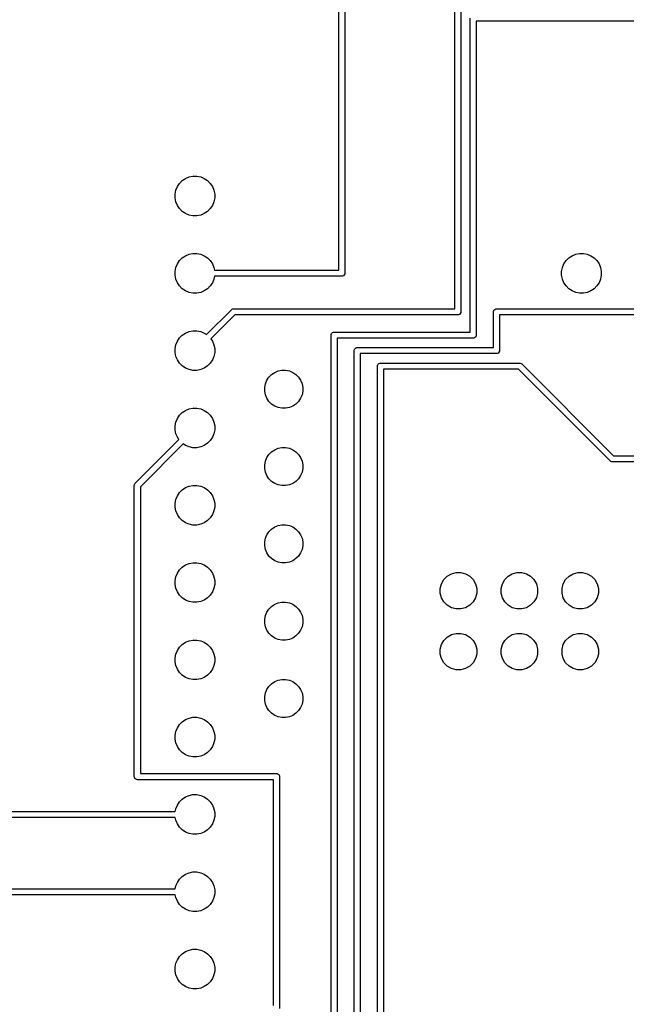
# Model space of a CAD drawing. Extents: x 44 to 138, y -169 to -31.
# Tile 8 of 10: x 91 to 111, y -92 to -59. Entities that reach past the tile are written whole.
import ezdxf

# ---------------------------------------------------------------- set-up
doc = ezdxf.new("R2010")
doc.units = 0
doc.layers.add('BLACK', color=7, linetype='CONTINUOUS')

msp = doc.modelspace()

# ---------------------------------------------------------------- linework, layer by layer
at = {"layer": 'BLACK', "linetype": 'CONTINUOUS'}
for p, q in [((101.358, -67.436), (101.358, -54.953)), ((101.558, -54.994421), (101.558, -67.536)), ((105.168, -68.706), (105.168, -55.344)), ((105.368, -55.444), (105.368, -68.806)), ((105.676, -69.468), (105.676, -59.154)), ((113.862578, -59.254), (105.876, -59.254)), ((105.876, -59.254), (105.876, -69.568)), ((96.323707, -64.419223), (96.442154, -64.370161)), ((96.442154, -64.370161), (96.567897, -64.345149)), ((96.567897, -64.345149), (96.696103, -64.345149)), ((96.696103, -64.345149), (96.821846, -64.370161)), ((96.821846, -64.370161), (96.940293, -64.419223)), ((96.006161, -64.806154), (96.055223, -64.687707)), ((96.055223, -64.687707), (96.126451, -64.581107)), ((96.126451, -64.581107), (96.217107, -64.490451)), ((96.217107, -64.490451), (96.323707, -64.419223)), ((96.940293, -64.419223), (97.046893, -64.490451)), ((97.046893, -64.490451), (97.137549, -64.581107)), ((97.137549, -64.581107), (97.208777, -64.687707)), ((97.208777, -64.687707), (97.257839, -64.806154)), ((95.981149, -64.931897), (96.006161, -64.806154)), ((95.981149, -65.060103), (95.981149, -64.931897)), ((97.257839, -64.806154), (97.282851, -64.931897)), ((97.282851, -64.931897), (97.282851, -65.060103)), ((96.006161, -65.185846), (95.981149, -65.060103)), ((96.055223, -65.304293), (96.006161, -65.185846)), ((96.126451, -65.410893), (96.055223, -65.304293)), ((97.208777, -65.304293), (97.137549, -65.410893)), ((97.257839, -65.185846), (97.208777, -65.304293)), ((97.282851, -65.060103), (97.257839, -65.185846)), ((96.217107, -65.501549), (96.126451, -65.410893)), ((96.323707, -65.572777), (96.217107, -65.501549)), ((96.442154, -65.621839), (96.323707, -65.572777)), ((96.567897, -65.646851), (96.442154, -65.621839)), ((96.696103, -65.646851), (96.567897, -65.646851)), ((96.821846, -65.621839), (96.696103, -65.646851)), ((96.940293, -65.572777), (96.821846, -65.621839)), ((97.046893, -65.501549), (96.940293, -65.572777)), ((97.137549, -65.410893), (97.046893, -65.501549)), ((96.217107, -67.030451), (96.323707, -66.959223)), ((96.323707, -66.959223), (96.442154, -66.910161)), ((96.442154, -66.910161), (96.567897, -66.885149)), ((96.567897, -66.885149), (96.696103, -66.885149)), ((96.696103, -66.885149), (96.821846, -66.910161)), ((96.821846, -66.910161), (96.940293, -66.959223)), ((96.940293, -66.959223), (97.046893, -67.030451)), ((108.917107, -67.030451), (109.023707, -66.959223)), ((109.023707, -66.959223), (109.142154, -66.910161)), ((109.142154, -66.910161), (109.267897, -66.885149)), ((109.267897, -66.885149), (109.396103, -66.885149)), ((109.396103, -66.885149), (109.521846, -66.910161)), ((109.521846, -66.910161), (109.640293, -66.959223)), ((109.640293, -66.959223), (109.746893, -67.030451)), ((96.006161, -67.346154), (96.055223, -67.227707)), ((96.055223, -67.227707), (96.126451, -67.121107)), ((96.126451, -67.121107), (96.217107, -67.030451)), ((97.046893, -67.030451), (97.137549, -67.121107)), ((97.137549, -67.121107), (97.208777, -67.227707)), ((97.208777, -67.227707), (97.257839, -67.346154)), ((108.706161, -67.346154), (108.755223, -67.227707)), ((108.755223, -67.227707), (108.826451, -67.121107)), ((108.826451, -67.121107), (108.917107, -67.030451)), ((109.746893, -67.030451), (109.837549, -67.121107)), ((109.837549, -67.121107), (109.908777, -67.227707)), ((109.908777, -67.227707), (109.957839, -67.346154)), ((95.981149, -67.471897), (96.006161, -67.346154)), ((95.981149, -67.600103), (95.981149, -67.471897)), ((96.006161, -67.725846), (95.981149, -67.600103)), ((97.257839, -67.346154), (97.275711, -67.436)), ((97.275711, -67.436), (101.358, -67.436)), ((101.541147, -67.591557), (101.513557, -67.619147)), ((101.556079, -67.555509), (101.541147, -67.591557)), ((101.558, -67.536), (101.556079, -67.555509)), ((108.681149, -67.471897), (108.706161, -67.346154)), ((108.681149, -67.600103), (108.681149, -67.471897)), ((108.706161, -67.725846), (108.681149, -67.600103)), ((109.957839, -67.346154), (109.982851, -67.471897)), ((109.982851, -67.600103), (109.957839, -67.725846)), ((109.982851, -67.471897), (109.982851, -67.600103)), ((96.055223, -67.844293), (96.006161, -67.725846)), ((96.126451, -67.950893), (96.055223, -67.844293)), ((97.208777, -67.844293), (97.137549, -67.950893)), ((97.257839, -67.725846), (97.208777, -67.844293)), ((97.275711, -67.636), (97.257839, -67.725846)), ((101.458, -67.636), (97.275711, -67.636)), ((101.477509, -67.634079), (101.458, -67.636)), ((101.513557, -67.619147), (101.477509, -67.634079)), ((108.755223, -67.844293), (108.706161, -67.725846)), ((108.826451, -67.950893), (108.755223, -67.844293)), ((109.908777, -67.844293), (109.837549, -67.950893)), ((109.957839, -67.725846), (109.908777, -67.844293)), ((96.217107, -68.041549), (96.126451, -67.950893)), ((96.323707, -68.112777), (96.217107, -68.041549)), ((96.442154, -68.161839), (96.323707, -68.112777)), ((96.567897, -68.186851), (96.442154, -68.161839)), ((96.696103, -68.186851), (96.567897, -68.186851)), ((96.821846, -68.161839), (96.696103, -68.186851)), ((96.940293, -68.112777), (96.821846, -68.161839)), ((97.046893, -68.041549), (96.940293, -68.112777)), ((97.137549, -67.950893), (97.046893, -68.041549)), ((108.917107, -68.041549), (108.826451, -67.950893)), ((109.023707, -68.112777), (108.917107, -68.041549)), ((109.142154, -68.161839), (109.023707, -68.112777)), ((109.267897, -68.186851), (109.142154, -68.161839)), ((109.396103, -68.186851), (109.267897, -68.186851)), ((109.521846, -68.161839), (109.396103, -68.186851)), ((109.640293, -68.112777), (109.521846, -68.161839)), ((109.746893, -68.041549), (109.640293, -68.112777)), ((109.837549, -67.950893), (109.746893, -68.041549)), ((97.016461, -69.550116), (97.831289, -68.735289)), ((97.831289, -68.735289), (97.846442, -68.722853)), ((97.846442, -68.722853), (97.857, -68.718479)), ((97.857, -68.718479), (97.882491, -68.707921)), ((97.882491, -68.707921), (97.902, -68.706)), ((97.902, -68.706), (105.168, -68.706)), ((105.287509, -68.904079), (105.268, -68.906)), ((105.323557, -68.889147), (105.287509, -68.904079)), ((105.351147, -68.861557), (105.323557, -68.889147)), ((105.366079, -68.825509), (105.351147, -68.861557)), ((105.368, -68.806), (105.366079, -68.825509)), ((106.438, -68.806), (106.439921, -68.786491)), ((106.438, -69.976), (106.438, -68.806)), ((106.439921, -68.786491), (106.454853, -68.750443)), ((106.454853, -68.750443), (106.482443, -68.722853)), ((106.482443, -68.722853), (106.518491, -68.707921)), ((106.518491, -68.707921), (106.538, -68.706)), ((106.538, -68.706), (122.9889, -68.706)), ((97.943422, -68.906), (97.157883, -69.691538)), ((105.268, -68.906), (97.943422, -68.906)), ((122.947478, -68.906), (106.638, -68.906)), ((106.638, -68.906), (106.638, -70.076)), ((96.217107, -69.570451), (96.323707, -69.499223)), ((96.323707, -69.499223), (96.442154, -69.450161)), ((96.442154, -69.450161), (96.567897, -69.425149)), ((96.567897, -69.425149), (96.696103, -69.425149)), ((96.696103, -69.425149), (96.821846, -69.450161)), ((96.821846, -69.450161), (96.940293, -69.499223)), ((96.940293, -69.499223), (97.016461, -69.550116)), ((101.104, -69.568), (101.105921, -69.548491)), ((101.105921, -69.548491), (101.120853, -69.512443)), ((101.120853, -69.512443), (101.148443, -69.484853)), ((101.148443, -69.484853), (101.184491, -69.469921)), ((101.184491, -69.469921), (101.204, -69.468)), ((101.204, -69.468), (105.676, -69.468)), ((96.006161, -69.886154), (96.055223, -69.767707)), ((96.055223, -69.767707), (96.126451, -69.661107)), ((96.126451, -69.661107), (96.217107, -69.570451)), ((97.157883, -69.691538), (97.208777, -69.767707)), ((97.208777, -69.767707), (97.257839, -69.886154)), ((101.104, -98.482578), (101.104, -69.568)), ((105.776, -69.668), (101.304, -69.668)), ((101.304, -69.668), (101.304, -98.524)), ((105.795509, -69.666079), (105.776, -69.668)), ((105.831557, -69.651147), (105.795509, -69.666079)), ((105.859147, -69.623557), (105.831557, -69.651147)), ((105.874079, -69.587509), (105.859147, -69.623557)), ((105.876, -69.568), (105.874079, -69.587509)), ((95.981149, -70.011897), (96.006161, -69.886154)), ((95.981149, -70.140103), (95.981149, -70.011897)), ((96.006161, -70.265846), (95.981149, -70.140103)), ((97.257839, -69.886154), (97.282851, -70.011897)), ((97.282851, -70.140103), (97.257839, -70.265846)), ((97.282851, -70.011897), (97.282851, -70.140103)), ((101.866, -70.076), (101.867921, -70.056491)), ((101.866, -100.260578), (101.866, -70.076)), ((101.867921, -70.056491), (101.882853, -70.020443)), ((101.882853, -70.020443), (101.910443, -69.992853)), ((101.910443, -69.992853), (101.946491, -69.977921)), ((101.946491, -69.977921), (101.966, -69.976)), ((101.966, -69.976), (106.438, -69.976)), ((106.538, -70.176), (102.066, -70.176)), ((102.066, -70.176), (102.066, -100.302)), ((106.557509, -70.174079), (106.538, -70.176)), ((106.593557, -70.159147), (106.557509, -70.174079)), ((106.621147, -70.131557), (106.593557, -70.159147)), ((106.636079, -70.095509), (106.621147, -70.131557)), ((106.638, -70.076), (106.636079, -70.095509)), ((96.055223, -70.384293), (96.006161, -70.265846)), ((96.126451, -70.490893), (96.055223, -70.384293)), ((96.217107, -70.581549), (96.126451, -70.490893)), ((97.137549, -70.490893), (97.046893, -70.581549)), ((97.208777, -70.384293), (97.137549, -70.490893)), ((97.257839, -70.265846), (97.208777, -70.384293)), ((102.644853, -70.528443), (102.672443, -70.500853)), ((102.672443, -70.500853), (102.708491, -70.485921)), ((102.708491, -70.485921), (102.728, -70.484)), ((102.728, -70.484), (107.3, -70.484)), ((107.3, -70.484), (107.319509, -70.485921)), ((107.319509, -70.485921), (107.355557, -70.500853)), ((107.355557, -70.500853), (107.370711, -70.513289)), ((107.370711, -70.513289), (110.389422, -73.532)), ((96.323707, -70.652777), (96.217107, -70.581549)), ((96.442154, -70.701839), (96.323707, -70.652777)), ((96.567897, -70.726851), (96.442154, -70.701839)), ((96.696103, -70.726851), (96.567897, -70.726851)), ((96.821846, -70.701839), (96.696103, -70.726851)), ((96.940293, -70.652777), (96.821846, -70.701839)), ((97.046893, -70.581549), (96.940293, -70.652777)), ((99.152967, -70.859776), (99.255491, -70.791272)), ((99.255491, -70.791272), (99.369411, -70.744085)), ((99.369411, -70.744085), (99.490347, -70.720029)), ((99.490347, -70.720029), (99.613653, -70.720029)), ((99.613653, -70.720029), (99.734589, -70.744085)), ((99.734589, -70.744085), (99.848509, -70.791272)), ((99.848509, -70.791272), (99.951033, -70.859776)), ((102.628, -70.584), (102.629921, -70.564491)), ((102.628, -102.038578), (102.628, -70.584)), ((102.629921, -70.564491), (102.644853, -70.528443)), ((107.258578, -70.684), (102.828, -70.684)), ((102.828, -70.684), (102.828, -102.08)), ((110.277289, -73.702711), (107.258578, -70.684)), ((98.926029, -71.284347), (98.950085, -71.163411)), ((98.950085, -71.163411), (98.997272, -71.049491)), ((98.997272, -71.049491), (99.065776, -70.946967)), ((99.065776, -70.946967), (99.152967, -70.859776)), ((99.951033, -70.859776), (100.038224, -70.946967)), ((100.038224, -70.946967), (100.106728, -71.049491)), ((100.106728, -71.049491), (100.153915, -71.163411)), ((100.153915, -71.163411), (100.177971, -71.284347)), ((98.926029, -71.407653), (98.926029, -71.284347)), ((98.950085, -71.528589), (98.926029, -71.407653)), ((100.177971, -71.407653), (100.153915, -71.528589)), ((100.177971, -71.284347), (100.177971, -71.407653)), ((98.997272, -71.642509), (98.950085, -71.528589)), ((99.065776, -71.745033), (98.997272, -71.642509)), ((99.152967, -71.832224), (99.065776, -71.745033)), ((100.038224, -71.745033), (99.951033, -71.832224)), ((100.106728, -71.642509), (100.038224, -71.745033)), ((100.153915, -71.528589), (100.106728, -71.642509)), ((96.126451, -72.201107), (96.217107, -72.110451)), ((96.217107, -72.110451), (96.323707, -72.039223)), ((96.323707, -72.039223), (96.442154, -71.990161)), ((96.442154, -71.990161), (96.567897, -71.965149)), ((96.567897, -71.965149), (96.696103, -71.965149)), ((96.696103, -71.965149), (96.821846, -71.990161)), ((96.821846, -71.990161), (96.940293, -72.039223)), ((96.940293, -72.039223), (97.046893, -72.110451)), ((97.046893, -72.110451), (97.137549, -72.201107)), ((99.255491, -71.900728), (99.152967, -71.832224)), ((99.369411, -71.947915), (99.255491, -71.900728)), ((99.490347, -71.971971), (99.369411, -71.947915)), ((99.613653, -71.971971), (99.490347, -71.971971)), ((99.734589, -71.947915), (99.613653, -71.971971)), ((99.848509, -71.900728), (99.734589, -71.947915)), ((99.951033, -71.832224), (99.848509, -71.900728)), ((95.981149, -72.551897), (96.006161, -72.426154)), ((96.006161, -72.426154), (96.055223, -72.307707)), ((96.055223, -72.307707), (96.126451, -72.201107)), ((97.137549, -72.201107), (97.208777, -72.307707)), ((97.208777, -72.307707), (97.257839, -72.426154)), ((97.257839, -72.426154), (97.282851, -72.551897)), ((95.981149, -72.680103), (95.981149, -72.551897)), ((96.006161, -72.805846), (95.981149, -72.680103)), ((97.282851, -72.680103), (97.257839, -72.805846)), ((97.282851, -72.551897), (97.282851, -72.680103)), ((94.671289, -74.435289), (96.106117, -73.000461)), ((96.055223, -72.924293), (96.006161, -72.805846)), ((96.106117, -73.000461), (96.055223, -72.924293)), ((97.137549, -73.030893), (97.046893, -73.121549)), ((97.208777, -72.924293), (97.137549, -73.030893)), ((97.257839, -72.805846), (97.208777, -72.924293)), ((96.247538, -73.141882), (94.842, -74.547421)), ((96.323707, -73.192777), (96.247538, -73.141882)), ((96.442154, -73.241839), (96.323707, -73.192777)), ((96.567897, -73.266851), (96.442154, -73.241839)), ((96.696103, -73.266851), (96.567897, -73.266851)), ((96.821846, -73.241839), (96.696103, -73.266851)), ((96.940293, -73.192777), (96.821846, -73.241839)), ((97.046893, -73.121549), (96.940293, -73.192777)), ((99.065776, -73.486967), (99.152967, -73.399776)), ((99.152967, -73.399776), (99.255491, -73.331272)), ((99.255491, -73.331272), (99.369411, -73.284085)), ((99.369411, -73.284085), (99.490347, -73.260029)), ((99.490347, -73.260029), (99.613653, -73.260029)), ((99.613653, -73.260029), (99.734589, -73.284085)), ((99.734589, -73.284085), (99.848509, -73.331272)), ((99.848509, -73.331272), (99.951033, -73.399776)), ((99.951033, -73.399776), (100.038224, -73.486967)), ((98.926029, -73.824347), (98.950085, -73.703411)), ((98.950085, -73.703411), (98.997272, -73.589491)), ((98.997272, -73.589491), (99.065776, -73.486967)), ((100.038224, -73.486967), (100.106728, -73.589491)), ((100.106728, -73.589491), (100.153915, -73.703411)), ((100.153915, -73.703411), (100.177971, -73.824347)), ((110.292443, -73.715147), (110.277289, -73.702711)), ((110.328491, -73.730079), (110.292443, -73.715147)), ((110.348, -73.732), (110.328491, -73.730079)), ((112.206574, -73.732), (110.348, -73.732)), ((110.389422, -73.532), (112.165152, -73.532)), ((98.926029, -73.947653), (98.926029, -73.824347)), ((98.950085, -74.068589), (98.926029, -73.947653)), ((98.997272, -74.182509), (98.950085, -74.068589)), ((100.153915, -74.068589), (100.106728, -74.182509)), ((100.177971, -73.947653), (100.153915, -74.068589)), ((100.177971, -73.824347), (100.177971, -73.947653)), ((99.065776, -74.285033), (98.997272, -74.182509)), ((99.152967, -74.372224), (99.065776, -74.285033)), ((99.255491, -74.440728), (99.152967, -74.372224)), ((99.951033, -74.372224), (99.848509, -74.440728)), ((100.038224, -74.285033), (99.951033, -74.372224)), ((100.106728, -74.182509), (100.038224, -74.285033)), ((94.642, -74.506), (94.643921, -74.486491)), ((94.642, -84.074), (94.642, -74.506)), ((94.643921, -74.486491), (94.658853, -74.450443)), ((94.658853, -74.450443), (94.671289, -74.435289)), ((94.842, -74.547421), (94.842, -83.974)), ((96.126451, -74.741107), (96.217107, -74.650451)), ((96.217107, -74.650451), (96.323707, -74.579223)), ((96.323707, -74.579223), (96.442154, -74.530161)), ((96.442154, -74.530161), (96.567897, -74.505149)), ((96.567897, -74.505149), (96.696103, -74.505149)), ((96.696103, -74.505149), (96.821846, -74.530161)), ((96.821846, -74.530161), (96.940293, -74.579223)), ((96.940293, -74.579223), (97.046893, -74.650451)), ((97.046893, -74.650451), (97.137549, -74.741107)), ((99.369411, -74.487915), (99.255491, -74.440728)), ((99.490347, -74.511971), (99.369411, -74.487915)), ((99.613653, -74.511971), (99.490347, -74.511971)), ((99.734589, -74.487915), (99.613653, -74.511971)), ((99.848509, -74.440728), (99.734589, -74.487915)), ((95.981149, -75.091897), (96.006161, -74.966154)), ((96.006161, -74.966154), (96.055223, -74.847707)), ((96.055223, -74.847707), (96.126451, -74.741107)), ((97.137549, -74.741107), (97.208777, -74.847707)), ((97.208777, -74.847707), (97.257839, -74.966154)), ((97.257839, -74.966154), (97.282851, -75.091897)), ((95.981149, -75.220103), (95.981149, -75.091897)), ((96.006161, -75.345846), (95.981149, -75.220103)), ((96.055223, -75.464293), (96.006161, -75.345846)), ((97.257839, -75.345846), (97.208777, -75.464293)), ((97.282851, -75.220103), (97.257839, -75.345846)), ((97.282851, -75.091897), (97.282851, -75.220103)), ((96.126451, -75.570893), (96.055223, -75.464293)), ((96.217107, -75.661549), (96.126451, -75.570893)), ((96.323707, -75.732777), (96.217107, -75.661549)), ((97.046893, -75.661549), (96.940293, -75.732777)), ((97.137549, -75.570893), (97.046893, -75.661549)), ((97.208777, -75.464293), (97.137549, -75.570893)), ((96.442154, -75.781839), (96.323707, -75.732777)), ((96.567897, -75.806851), (96.442154, -75.781839)), ((96.696103, -75.806851), (96.567897, -75.806851)), ((96.821846, -75.781839), (96.696103, -75.806851)), ((96.940293, -75.732777), (96.821846, -75.781839)), ((99.065776, -76.026967), (99.152967, -75.939776)), ((99.152967, -75.939776), (99.255491, -75.871272)), ((99.255491, -75.871272), (99.369411, -75.824085)), ((99.369411, -75.824085), (99.490347, -75.800029)), ((99.490347, -75.800029), (99.613653, -75.800029)), ((99.613653, -75.800029), (99.734589, -75.824085)), ((99.734589, -75.824085), (99.848509, -75.871272)), ((99.848509, -75.871272), (99.951033, -75.939776)), ((99.951033, -75.939776), (100.038224, -76.026967)), ((98.926029, -76.364347), (98.950085, -76.243411)), ((98.950085, -76.243411), (98.997272, -76.129491)), ((98.997272, -76.129491), (99.065776, -76.026967)), ((100.038224, -76.026967), (100.106728, -76.129491)), ((100.106728, -76.129491), (100.153915, -76.243411)), ((100.153915, -76.243411), (100.177971, -76.364347)), ((98.926029, -76.487653), (98.926029, -76.364347)), ((98.950085, -76.608589), (98.926029, -76.487653)), ((98.997272, -76.722509), (98.950085, -76.608589)), ((100.153915, -76.608589), (100.106728, -76.722509)), ((100.177971, -76.487653), (100.153915, -76.608589)), ((100.177971, -76.364347), (100.177971, -76.487653)), ((99.065776, -76.825033), (98.997272, -76.722509)), ((99.152967, -76.912224), (99.065776, -76.825033)), ((99.255491, -76.980728), (99.152967, -76.912224)), ((99.369411, -77.027915), (99.255491, -76.980728)), ((99.848509, -76.980728), (99.734589, -77.027915)), ((99.951033, -76.912224), (99.848509, -76.980728)), ((100.038224, -76.825033), (99.951033, -76.912224)), ((100.106728, -76.722509), (100.038224, -76.825033)), ((96.055223, -77.387707), (96.126451, -77.281107)), ((96.126451, -77.281107), (96.217107, -77.190451)), ((96.217107, -77.190451), (96.323707, -77.119223)), ((96.323707, -77.119223), (96.442154, -77.070161)), ((96.442154, -77.070161), (96.567897, -77.045149)), ((96.567897, -77.045149), (96.696103, -77.045149)), ((96.696103, -77.045149), (96.821846, -77.070161)), ((96.821846, -77.070161), (96.940293, -77.119223)), ((96.940293, -77.119223), (97.046893, -77.190451)), ((97.046893, -77.190451), (97.137549, -77.281107)), ((97.137549, -77.281107), (97.208777, -77.387707)), ((99.490347, -77.051971), (99.369411, -77.027915)), ((99.613653, -77.051971), (99.490347, -77.051971)), ((99.734589, -77.027915), (99.613653, -77.051971)), ((95.981149, -77.631897), (96.006161, -77.506154)), ((95.981149, -77.760103), (95.981149, -77.631897)), ((96.006161, -77.506154), (96.055223, -77.387707)), ((97.208777, -77.387707), (97.257839, -77.506154)), ((97.257839, -77.506154), (97.282851, -77.631897)), ((97.282851, -77.631897), (97.282851, -77.760103)), ((104.733977, -77.734859), (104.812815, -77.598308)), ((104.812815, -77.598308), (104.924308, -77.486815)), ((104.924308, -77.486815), (105.060859, -77.407977)), ((105.060859, -77.407977), (105.213162, -77.367167)), ((105.213162, -77.367167), (105.370838, -77.367167)), ((105.370838, -77.367167), (105.523141, -77.407977)), ((105.523141, -77.407977), (105.659692, -77.486815)), ((105.659692, -77.486815), (105.771185, -77.598308)), ((105.771185, -77.598308), (105.850023, -77.734859)), ((106.733977, -77.734859), (106.812815, -77.598308)), ((106.812815, -77.598308), (106.924308, -77.486815)), ((106.924308, -77.486815), (107.060859, -77.407977)), ((107.060859, -77.407977), (107.213162, -77.367167)), ((107.213162, -77.367167), (107.370838, -77.367167)), ((107.370838, -77.367167), (107.523141, -77.407977)), ((107.523141, -77.407977), (107.659692, -77.486815)), ((107.659692, -77.486815), (107.771185, -77.598308)), ((107.771185, -77.598308), (107.850023, -77.734859)), ((108.733977, -77.734859), (108.812815, -77.598308)), ((108.812815, -77.598308), (108.924308, -77.486815)), ((108.924308, -77.486815), (109.060859, -77.407977)), ((109.060859, -77.407977), (109.213162, -77.367167)), ((109.213162, -77.367167), (109.370838, -77.367167)), ((109.370838, -77.367167), (109.523141, -77.407977)), ((109.523141, -77.407977), (109.659692, -77.486815)), ((109.659692, -77.486815), (109.771185, -77.598308)), ((109.771185, -77.598308), (109.850023, -77.734859)), ((96.006161, -77.885846), (95.981149, -77.760103)), ((96.055223, -78.004293), (96.006161, -77.885846)), ((97.257839, -77.885846), (97.208777, -78.004293)), ((97.282851, -77.760103), (97.257839, -77.885846)), ((104.693167, -77.887162), (104.733977, -77.734859)), ((104.693167, -78.044838), (104.693167, -77.887162)), ((105.850023, -77.734859), (105.890833, -77.887162)), ((105.890833, -77.887162), (105.890833, -78.044838)), ((106.693167, -77.887162), (106.733977, -77.734859)), ((106.693167, -78.044838), (106.693167, -77.887162)), ((107.850023, -77.734859), (107.890833, -77.887162)), ((107.890833, -77.887162), (107.890833, -78.044838)), ((108.693167, -77.887162), (108.733977, -77.734859)), ((108.693167, -78.044838), (108.693167, -77.887162)), ((109.850023, -77.734859), (109.890833, -77.887162)), ((109.890833, -77.887162), (109.890833, -78.044838)), ((96.126451, -78.110893), (96.055223, -78.004293)), ((96.217107, -78.201549), (96.126451, -78.110893)), ((96.323707, -78.272777), (96.217107, -78.201549)), ((96.442154, -78.321839), (96.323707, -78.272777)), ((96.940293, -78.272777), (96.821846, -78.321839)), ((97.046893, -78.201549), (96.940293, -78.272777)), ((97.137549, -78.110893), (97.046893, -78.201549)), ((97.208777, -78.004293), (97.137549, -78.110893)), ((104.733977, -78.197141), (104.693167, -78.044838)), ((104.812815, -78.333692), (104.733977, -78.197141)), ((105.850023, -78.197141), (105.771185, -78.333692)), ((105.890833, -78.044838), (105.850023, -78.197141)), ((106.733977, -78.197141), (106.693167, -78.044838)), ((106.812815, -78.333692), (106.733977, -78.197141)), ((107.850023, -78.197141), (107.771185, -78.333692)), ((107.890833, -78.044838), (107.850023, -78.197141)), ((108.733977, -78.197141), (108.693167, -78.044838)), ((108.812815, -78.333692), (108.733977, -78.197141)), ((109.850023, -78.197141), (109.771185, -78.333692)), ((109.890833, -78.044838), (109.850023, -78.197141)), ((96.567897, -78.346851), (96.442154, -78.321839)), ((96.696103, -78.346851), (96.567897, -78.346851)), ((96.821846, -78.321839), (96.696103, -78.346851)), ((98.997272, -78.669491), (99.065776, -78.566967)), ((99.065776, -78.566967), (99.152967, -78.479776)), ((99.152967, -78.479776), (99.255491, -78.411272)), ((99.255491, -78.411272), (99.369411, -78.364085)), ((99.369411, -78.364085), (99.490347, -78.340029)), ((99.490347, -78.340029), (99.613653, -78.340029)), ((99.613653, -78.340029), (99.734589, -78.364085)), ((99.734589, -78.364085), (99.848509, -78.411272)), ((99.848509, -78.411272), (99.951033, -78.479776)), ((99.951033, -78.479776), (100.038224, -78.566967)), ((100.038224, -78.566967), (100.106728, -78.669491)), ((104.924308, -78.445185), (104.812815, -78.333692)), ((105.060859, -78.524023), (104.924308, -78.445185)), ((105.213162, -78.564833), (105.060859, -78.524023)), ((105.370838, -78.564833), (105.213162, -78.564833)), ((105.523141, -78.524023), (105.370838, -78.564833)), ((105.659692, -78.445185), (105.523141, -78.524023)), ((105.771185, -78.333692), (105.659692, -78.445185)), ((106.924308, -78.445185), (106.812815, -78.333692)), ((107.060859, -78.524023), (106.924308, -78.445185)), ((107.213162, -78.564833), (107.060859, -78.524023)), ((107.370838, -78.564833), (107.213162, -78.564833)), ((107.523141, -78.524023), (107.370838, -78.564833)), ((107.659692, -78.445185), (107.523141, -78.524023)), ((107.771185, -78.333692), (107.659692, -78.445185)), ((108.924308, -78.445185), (108.812815, -78.333692)), ((109.060859, -78.524023), (108.924308, -78.445185)), ((109.213162, -78.564833), (109.060859, -78.524023)), ((109.370838, -78.564833), (109.213162, -78.564833)), ((109.523141, -78.524023), (109.370838, -78.564833)), ((109.659692, -78.445185), (109.523141, -78.524023)), ((109.771185, -78.333692), (109.659692, -78.445185)), ((98.926029, -78.904347), (98.950085, -78.783411)), ((98.926029, -79.027653), (98.926029, -78.904347)), ((98.950085, -78.783411), (98.997272, -78.669491)), ((100.106728, -78.669491), (100.153915, -78.783411)), ((100.153915, -78.783411), (100.177971, -78.904347)), ((100.177971, -78.904347), (100.177971, -79.027653)), ((98.950085, -79.148589), (98.926029, -79.027653)), ((98.997272, -79.262509), (98.950085, -79.148589)), ((100.153915, -79.148589), (100.106728, -79.262509)), ((100.177971, -79.027653), (100.153915, -79.148589)), ((99.065776, -79.365033), (98.997272, -79.262509)), ((99.152967, -79.452224), (99.065776, -79.365033)), ((99.255491, -79.520728), (99.152967, -79.452224)), ((99.369411, -79.567915), (99.255491, -79.520728)), ((99.490347, -79.591971), (99.369411, -79.567915)), ((99.734589, -79.567915), (99.613653, -79.591971)), ((99.848509, -79.520728), (99.734589, -79.567915)), ((99.951033, -79.452224), (99.848509, -79.520728)), ((100.038224, -79.365033), (99.951033, -79.452224)), ((100.106728, -79.262509), (100.038224, -79.365033)), ((104.812815, -79.598308), (104.924308, -79.486815)), ((104.924308, -79.486815), (105.060859, -79.407977)), ((105.060859, -79.407977), (105.213162, -79.367167)), ((105.213162, -79.367167), (105.370838, -79.367167)), ((105.370838, -79.367167), (105.523141, -79.407977)), ((105.523141, -79.407977), (105.659692, -79.486815)), ((105.659692, -79.486815), (105.771185, -79.598308)), ((106.812815, -79.598308), (106.924308, -79.486815)), ((106.924308, -79.486815), (107.060859, -79.407977)), ((107.060859, -79.407977), (107.213162, -79.367167)), ((107.213162, -79.367167), (107.370838, -79.367167)), ((107.370838, -79.367167), (107.523141, -79.407977)), ((107.523141, -79.407977), (107.659692, -79.486815)), ((107.659692, -79.486815), (107.771185, -79.598308)), ((108.812815, -79.598308), (108.924308, -79.486815)), ((108.924308, -79.486815), (109.060859, -79.407977)), ((109.060859, -79.407977), (109.213162, -79.367167)), ((109.213162, -79.367167), (109.370838, -79.367167)), ((109.370838, -79.367167), (109.523141, -79.407977)), ((109.523141, -79.407977), (109.659692, -79.486815)), ((109.659692, -79.486815), (109.771185, -79.598308)), ((96.055223, -79.927707), (96.126451, -79.821107)), ((96.126451, -79.821107), (96.217107, -79.730451)), ((96.217107, -79.730451), (96.323707, -79.659223)), ((96.323707, -79.659223), (96.442154, -79.610161)), ((96.442154, -79.610161), (96.567897, -79.585149)), ((96.567897, -79.585149), (96.696103, -79.585149)), ((96.696103, -79.585149), (96.821846, -79.610161)), ((96.821846, -79.610161), (96.940293, -79.659223)), ((96.940293, -79.659223), (97.046893, -79.730451)), ((97.046893, -79.730451), (97.137549, -79.821107)), ((97.137549, -79.821107), (97.208777, -79.927707)), ((99.613653, -79.591971), (99.490347, -79.591971)), ((104.693167, -79.887162), (104.733977, -79.734859)), ((104.693167, -80.044838), (104.693167, -79.887162)), ((104.733977, -79.734859), (104.812815, -79.598308)), ((105.771185, -79.598308), (105.850023, -79.734859)), ((105.850023, -79.734859), (105.890833, -79.887162)), ((105.890833, -79.887162), (105.890833, -80.044838)), ((106.693167, -79.887162), (106.733977, -79.734859)), ((106.693167, -80.044838), (106.693167, -79.887162)), ((106.733977, -79.734859), (106.812815, -79.598308)), ((107.771185, -79.598308), (107.850023, -79.734859)), ((107.850023, -79.734859), (107.890833, -79.887162)), ((107.890833, -79.887162), (107.890833, -80.044838)), ((108.693167, -79.887162), (108.733977, -79.734859)), ((108.693167, -80.044838), (108.693167, -79.887162)), ((108.733977, -79.734859), (108.812815, -79.598308)), ((109.771185, -79.598308), (109.850023, -79.734859)), ((109.850023, -79.734859), (109.890833, -79.887162)), ((109.890833, -79.887162), (109.890833, -80.044838)), ((95.981149, -80.171897), (96.006161, -80.046154)), ((95.981149, -80.300103), (95.981149, -80.171897)), ((96.006161, -80.046154), (96.055223, -79.927707)), ((97.208777, -79.927707), (97.257839, -80.046154)), ((97.257839, -80.046154), (97.282851, -80.171897)), ((97.282851, -80.171897), (97.282851, -80.300103)), ((104.733977, -80.197141), (104.693167, -80.044838)), ((104.812815, -80.333692), (104.733977, -80.197141)), ((105.850023, -80.197141), (105.771185, -80.333692)), ((105.890833, -80.044838), (105.850023, -80.197141)), ((106.733977, -80.197141), (106.693167, -80.044838)), ((106.812815, -80.333692), (106.733977, -80.197141)), ((107.850023, -80.197141), (107.771185, -80.333692)), ((107.890833, -80.044838), (107.850023, -80.197141)), ((108.733977, -80.197141), (108.693167, -80.044838)), ((108.812815, -80.333692), (108.733977, -80.197141)), ((109.850023, -80.197141), (109.771185, -80.333692)), ((109.890833, -80.044838), (109.850023, -80.197141)), ((96.006161, -80.425846), (95.981149, -80.300103)), ((96.055223, -80.544293), (96.006161, -80.425846)), ((96.126451, -80.650893), (96.055223, -80.544293)), ((97.208777, -80.544293), (97.137549, -80.650893)), ((97.257839, -80.425846), (97.208777, -80.544293)), ((97.282851, -80.300103), (97.257839, -80.425846)), ((104.924308, -80.445185), (104.812815, -80.333692)), ((105.060859, -80.524023), (104.924308, -80.445185)), ((105.213162, -80.564833), (105.060859, -80.524023)), ((105.523141, -80.524023), (105.370838, -80.564833)), ((105.659692, -80.445185), (105.523141, -80.524023)), ((105.771185, -80.333692), (105.659692, -80.445185)), ((106.924308, -80.445185), (106.812815, -80.333692)), ((107.060859, -80.524023), (106.924308, -80.445185)), ((107.213162, -80.564833), (107.060859, -80.524023)), ((107.523141, -80.524023), (107.370838, -80.564833)), ((107.659692, -80.445185), (107.523141, -80.524023)), ((107.771185, -80.333692), (107.659692, -80.445185)), ((108.924308, -80.445185), (108.812815, -80.333692)), ((109.060859, -80.524023), (108.924308, -80.445185)), ((109.213162, -80.564833), (109.060859, -80.524023)), ((109.523141, -80.524023), (109.370838, -80.564833)), ((109.659692, -80.445185), (109.523141, -80.524023)), ((109.771185, -80.333692), (109.659692, -80.445185)), ((96.217107, -80.741549), (96.126451, -80.650893)), ((96.323707, -80.812777), (96.217107, -80.741549)), ((96.442154, -80.861839), (96.323707, -80.812777)), ((96.567897, -80.886851), (96.442154, -80.861839)), ((96.821846, -80.861839), (96.696103, -80.886851)), ((96.940293, -80.812777), (96.821846, -80.861839)), ((97.046893, -80.741549), (96.940293, -80.812777)), ((97.137549, -80.650893), (97.046893, -80.741549)), ((105.370838, -80.564833), (105.213162, -80.564833)), ((107.370838, -80.564833), (107.213162, -80.564833)), ((109.370838, -80.564833), (109.213162, -80.564833)), ((96.696103, -80.886851), (96.567897, -80.886851)), ((98.997272, -81.209491), (99.065776, -81.106967)), ((99.065776, -81.106967), (99.152967, -81.019776)), ((99.152967, -81.019776), (99.255491, -80.951272)), ((99.255491, -80.951272), (99.369411, -80.904085)), ((99.369411, -80.904085), (99.490347, -80.880029)), ((99.490347, -80.880029), (99.613653, -80.880029)), ((99.613653, -80.880029), (99.734589, -80.904085)), ((99.734589, -80.904085), (99.848509, -80.951272)), ((99.848509, -80.951272), (99.951033, -81.019776)), ((99.951033, -81.019776), (100.038224, -81.106967)), ((100.038224, -81.106967), (100.106728, -81.209491)), ((98.926029, -81.444347), (98.950085, -81.323411)), ((98.926029, -81.567653), (98.926029, -81.444347)), ((98.950085, -81.323411), (98.997272, -81.209491)), ((100.106728, -81.209491), (100.153915, -81.323411)), ((100.153915, -81.323411), (100.177971, -81.444347)), ((100.177971, -81.444347), (100.177971, -81.567653)), ((98.950085, -81.688589), (98.926029, -81.567653)), ((98.997272, -81.802509), (98.950085, -81.688589)), ((99.065776, -81.905033), (98.997272, -81.802509)), ((100.106728, -81.802509), (100.038224, -81.905033)), ((100.153915, -81.688589), (100.106728, -81.802509)), ((100.177971, -81.567653), (100.153915, -81.688589)), ((96.323707, -82.199223), (96.442154, -82.150161)), ((96.442154, -82.150161), (96.567897, -82.125149)), ((96.567897, -82.125149), (96.696103, -82.125149)), ((96.696103, -82.125149), (96.821846, -82.150161)), ((96.821846, -82.150161), (96.940293, -82.199223)), ((99.152967, -81.992224), (99.065776, -81.905033)), ((99.255491, -82.060728), (99.152967, -81.992224)), ((99.369411, -82.107915), (99.255491, -82.060728)), ((99.490347, -82.131971), (99.369411, -82.107915)), ((99.613653, -82.131971), (99.490347, -82.131971)), ((99.734589, -82.107915), (99.613653, -82.131971)), ((99.848509, -82.060728), (99.734589, -82.107915)), ((99.951033, -81.992224), (99.848509, -82.060728)), ((100.038224, -81.905033), (99.951033, -81.992224)), ((96.006161, -82.586154), (96.055223, -82.467707)), ((96.055223, -82.467707), (96.126451, -82.361107)), ((96.126451, -82.361107), (96.217107, -82.270451)), ((96.217107, -82.270451), (96.323707, -82.199223)), ((96.940293, -82.199223), (97.046893, -82.270451)), ((97.046893, -82.270451), (97.137549, -82.361107)), ((97.137549, -82.361107), (97.208777, -82.467707)), ((97.208777, -82.467707), (97.257839, -82.586154)), ((95.981149, -82.711897), (96.006161, -82.586154)), ((95.981149, -82.840103), (95.981149, -82.711897)), ((97.257839, -82.586154), (97.282851, -82.711897)), ((97.282851, -82.711897), (97.282851, -82.840103)), ((96.006161, -82.965846), (95.981149, -82.840103)), ((96.055223, -83.084293), (96.006161, -82.965846)), ((96.126451, -83.190893), (96.055223, -83.084293)), ((97.208777, -83.084293), (97.137549, -83.190893)), ((97.257839, -82.965846), (97.208777, -83.084293)), ((97.282851, -82.840103), (97.257839, -82.965846)), ((96.217107, -83.281549), (96.126451, -83.190893)), ((96.323707, -83.352777), (96.217107, -83.281549)), ((96.442154, -83.401839), (96.323707, -83.352777)), ((96.567897, -83.426851), (96.442154, -83.401839)), ((96.696103, -83.426851), (96.567897, -83.426851)), ((96.821846, -83.401839), (96.696103, -83.426851)), ((96.940293, -83.352777), (96.821846, -83.401839)), ((97.046893, -83.281549), (96.940293, -83.352777)), ((97.137549, -83.190893), (97.046893, -83.281549)), ((94.643921, -84.093509), (94.642, -84.074)), ((94.658853, -84.129557), (94.643921, -84.093509)), ((94.842, -83.974), (99.314, -83.974)), ((99.314, -83.974), (99.333509, -83.975921)), ((99.333509, -83.975921), (99.369557, -83.990853)), ((99.369557, -83.990853), (99.397147, -84.018443)), ((99.397147, -84.018443), (99.412079, -84.054491)), ((99.412079, -84.054491), (99.414, -84.074)), ((99.414, -84.074), (99.414, -91.694)), ((94.686443, -84.157147), (94.658853, -84.129557)), ((94.722491, -84.172079), (94.686443, -84.157147)), ((94.742, -84.174), (94.722491, -84.172079)), ((99.214, -84.174), (94.742, -84.174)), ((99.214, -91.594), (99.214, -84.174)), ((96.217107, -84.810451), (96.323707, -84.739223)), ((96.323707, -84.739223), (96.442154, -84.690161)), ((96.442154, -84.690161), (96.567897, -84.665149)), ((96.567897, -84.665149), (96.696103, -84.665149)), ((96.696103, -84.665149), (96.821846, -84.690161)), ((96.821846, -84.690161), (96.940293, -84.739223)), ((96.940293, -84.739223), (97.046893, -84.810451)), ((96.006161, -85.126154), (96.055223, -85.007707)), ((96.055223, -85.007707), (96.126451, -84.901107)), ((96.126451, -84.901107), (96.217107, -84.810451)), ((97.046893, -84.810451), (97.137549, -84.901107)), ((97.137549, -84.901107), (97.208777, -85.007707)), ((97.208777, -85.007707), (97.257839, -85.126154)), ((50.138, -85.216), (95.988289, -85.216)), ((95.988289, -85.216), (96.006161, -85.126154)), ((97.257839, -85.126154), (97.282851, -85.251897)), ((97.282851, -85.380103), (97.257839, -85.505846)), ((97.282851, -85.251897), (97.282851, -85.380103)), ((95.988289, -85.416), (50.10714, -85.416)), ((96.006161, -85.505846), (95.988289, -85.416)), ((96.055223, -85.624293), (96.006161, -85.505846)), ((96.126451, -85.730893), (96.055223, -85.624293)), ((97.208777, -85.624293), (97.137549, -85.730893)), ((97.257839, -85.505846), (97.208777, -85.624293)), ((96.217107, -85.821549), (96.126451, -85.730893)), ((96.323707, -85.892777), (96.217107, -85.821549)), ((96.442154, -85.941839), (96.323707, -85.892777)), ((96.567897, -85.966851), (96.442154, -85.941839)), ((96.696103, -85.966851), (96.567897, -85.966851)), ((96.821846, -85.941839), (96.696103, -85.966851)), ((96.940293, -85.892777), (96.821846, -85.941839)), ((97.046893, -85.821549), (96.940293, -85.892777)), ((97.137549, -85.730893), (97.046893, -85.821549)), ((96.217107, -87.350451), (96.323707, -87.279223)), ((96.323707, -87.279223), (96.442154, -87.230161)), ((96.442154, -87.230161), (96.567897, -87.205149)), ((96.567897, -87.205149), (96.696103, -87.205149)), ((96.696103, -87.205149), (96.821846, -87.230161)), ((96.821846, -87.230161), (96.940293, -87.279223)), ((96.940293, -87.279223), (97.046893, -87.350451)), ((95.988289, -87.756), (96.006161, -87.666154)), ((96.006161, -87.666154), (96.055223, -87.547707)), ((96.055223, -87.547707), (96.126451, -87.441107)), ((96.126451, -87.441107), (96.217107, -87.350451)), ((97.046893, -87.350451), (97.137549, -87.441107)), ((97.137549, -87.441107), (97.208777, -87.547707)), ((97.208777, -87.547707), (97.257839, -87.666154)), ((97.257839, -87.666154), (97.282851, -87.791897)), ((95.988289, -87.956), (43.97, -87.956)), ((44.154, -87.756), (95.988289, -87.756)), ((96.006161, -88.045846), (95.988289, -87.956)), ((97.282851, -87.920103), (97.257839, -88.045846)), ((97.282851, -87.791897), (97.282851, -87.920103)), ((96.055223, -88.164293), (96.006161, -88.045846)), ((96.126451, -88.270893), (96.055223, -88.164293)), ((96.217107, -88.361549), (96.126451, -88.270893)), ((97.137549, -88.270893), (97.046893, -88.361549)), ((97.208777, -88.164293), (97.137549, -88.270893)), ((97.257839, -88.045846), (97.208777, -88.164293)), ((96.323707, -88.432777), (96.217107, -88.361549)), ((96.442154, -88.481839), (96.323707, -88.432777)), ((96.567897, -88.506851), (96.442154, -88.481839)), ((96.696103, -88.506851), (96.567897, -88.506851)), ((96.821846, -88.481839), (96.696103, -88.506851)), ((96.940293, -88.432777), (96.821846, -88.481839)), ((97.046893, -88.361549), (96.940293, -88.432777)), ((96.126451, -89.981107), (96.217107, -89.890451)), ((96.217107, -89.890451), (96.323707, -89.819223)), ((96.323707, -89.819223), (96.442154, -89.770161)), ((96.442154, -89.770161), (96.567897, -89.745149)), ((96.567897, -89.745149), (96.696103, -89.745149)), ((96.696103, -89.745149), (96.821846, -89.770161)), ((96.821846, -89.770161), (96.940293, -89.819223)), ((96.940293, -89.819223), (97.046893, -89.890451)), ((97.046893, -89.890451), (97.137549, -89.981107)), ((95.981149, -90.331897), (96.006161, -90.206154)), ((96.006161, -90.206154), (96.055223, -90.087707)), ((96.055223, -90.087707), (96.126451, -89.981107)), ((97.137549, -89.981107), (97.208777, -90.087707)), ((97.208777, -90.087707), (97.257839, -90.206154)), ((97.257839, -90.206154), (97.282851, -90.331897)), ((95.981149, -90.460103), (95.981149, -90.331897)), ((96.006161, -90.585846), (95.981149, -90.460103)), ((97.282851, -90.460103), (97.257839, -90.585846)), ((97.282851, -90.331897), (97.282851, -90.460103)), ((96.055223, -90.704293), (96.006161, -90.585846)), ((96.126451, -90.810893), (96.055223, -90.704293)), ((96.217107, -90.901549), (96.126451, -90.810893)), ((96.323707, -90.972777), (96.217107, -90.901549)), ((97.046893, -90.901549), (96.940293, -90.972777)), ((97.137549, -90.810893), (97.046893, -90.901549)), ((97.208777, -90.704293), (97.137549, -90.810893)), ((97.257839, -90.585846), (97.208777, -90.704293)), ((96.442154, -91.021839), (96.323707, -90.972777)), ((96.567897, -91.046851), (96.442154, -91.021839)), ((96.696103, -91.046851), (96.567897, -91.046851)), ((96.821846, -91.021839), (96.696103, -91.046851)), ((96.940293, -90.972777), (96.821846, -91.021839))]:
    msp.add_line(p, q, dxfattribs=at)

doc.saveas('drawing.dxf')
